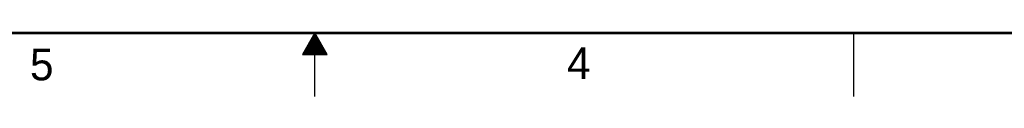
# Model space of a CAD drawing. Header units: inches. Extents: x 0 to 34, y 0 to 22.
# Tile 22 of 56: x 14.7 to 22.4, y 0 to 0.5. Entities that reach past the tile are written whole.
import ezdxf

# ---------------------------------------------------------------- set-up
doc = ezdxf.new("R2010")
doc.units = ezdxf.units.IN
doc.header["$LTSCALE"] = 1.87
doc.header["$MEASUREMENT"] = 0
doc.layers.get('0').update_dxf_attribs({"linetype": 'CONTINUOUS'})
doc.styles.add('TEXTSTYLE_2', font='txt')

msp = doc.modelspace()

# ---------------------------------------------------------------- linework, layer by layer
at = {"color": 2, "linetype": 'CONTINUOUS'}
for p, q in [((17, 0.5), (16.902, 0.3303)), ((16.9827, 0.47), (17.0173, 0.47)), ((16.9885, 0.48), (17.0116, 0.48)), ((16.9942, 0.49), (17.0058, 0.49)), ((17.098, 0.3303), (17, 0.5)), ((17, 0), (17, 0.5)), ((21.25, 0), (21.25, 0.5)), ((16.9365, 0.39), (17.0635, 0.39)), ((16.9423, 0.4), (17.0578, 0.4)), ((16.9481, 0.41), (17.052, 0.41)), ((16.9538, 0.42), (17.0462, 0.42)), ((16.9596, 0.43), (17.0404, 0.43)), ((16.9654, 0.44), (17.0347, 0.44)), ((16.9712, 0.45), (17.0289, 0.45)), ((16.9769, 0.46), (17.0231, 0.46)), ((16.902, 0.3303), (17.098, 0.3303)), ((16.9076, 0.34), (17.0924, 0.34)), ((16.9134, 0.35), (17.0866, 0.35)), ((16.9192, 0.36), (17.0808, 0.36)), ((16.925, 0.37), (17.0751, 0.37)), ((16.9307, 0.38), (17.0693, 0.38))]:
    msp.add_line(p, q, dxfattribs=at)
at = {"color": 7, "linetype": 'CONTINUOUS', "const_width": 0.02}
msp.add_lwpolyline([(0.5, 0.5), (33.5, 0.5)], dxfattribs=at)

# ---------------------------------------------------------------- texts
at = {"color": 2, "linetype": 'CONTINUOUS', "char_height": 0.25, "width": 0.25, "attachment_point": 1, "line_spacing_factor": 0.9, "style": 'TEXTSTYLE_2'}
for s, insert in [('5', (14.754, 0.3762)), ('4', (18.9884, 0.3869))]:
    msp.add_mtext(s, dxfattribs=dict(at, insert=insert))

doc.saveas('drawing.dxf')
